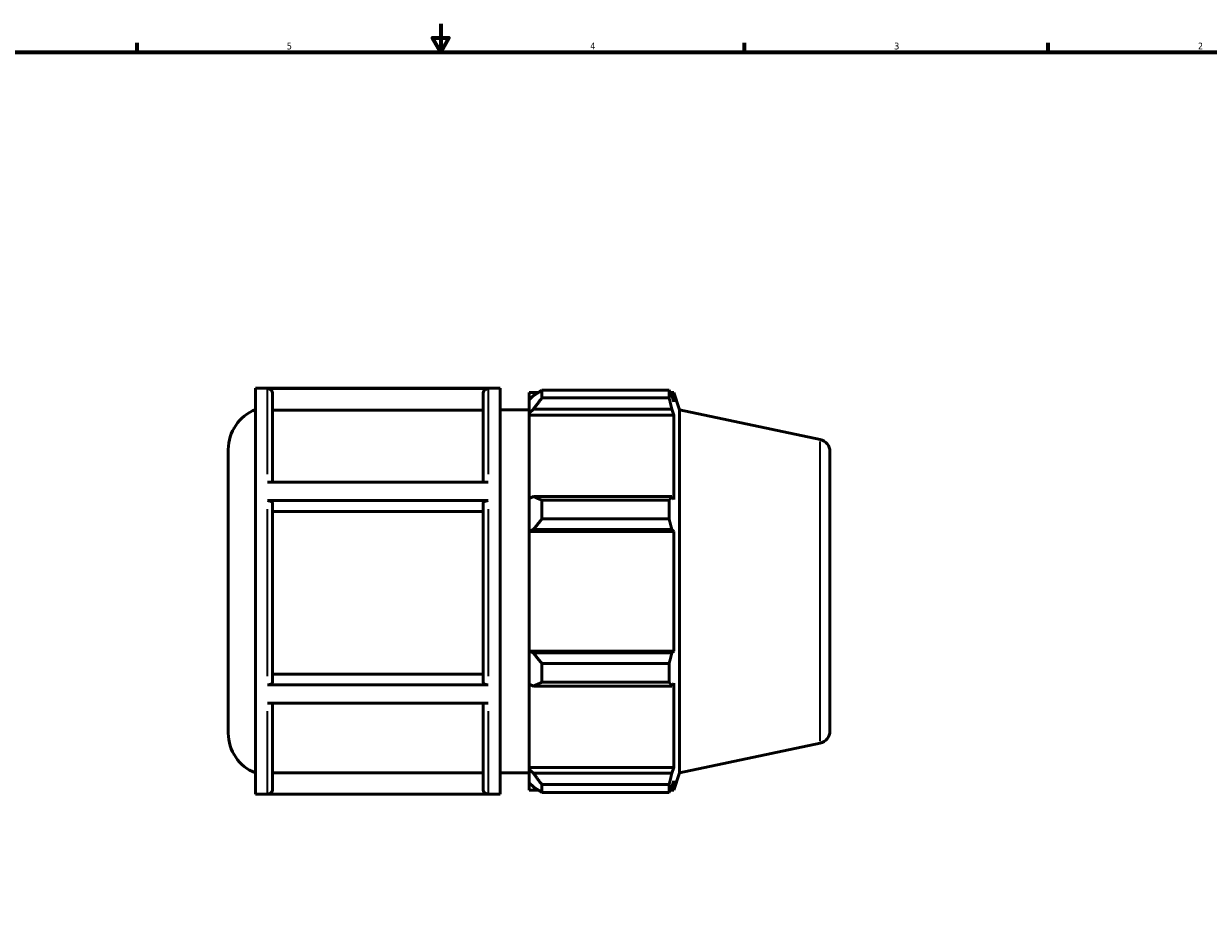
# Model space of a CAD drawing. Header units: inches. Extents: x -0.2 to 45.5, y -9.8 to 34.1.
# Tile 5 of 8: x 11.2 to 27.7, y 8.9 to 21.4. Entities that reach past the tile are written whole.
import ezdxf

# ---------------------------------------------------------------- set-up
doc = ezdxf.new("R2010")
doc.units = ezdxf.units.IN
doc.header["$MEASUREMENT"] = 0
for name, color, linetype, lineweight in [('Border (ANSI)', 7, 'Continuous', 70), ('Visible (ANSI)', 7, 'Continuous', 50), ('Visible Narrow (ANSI)', 7, 'Continuous', 35)]:
    doc.layers.add(name, color=color, linetype=linetype, lineweight=lineweight)
doc.styles.add('Note Text (ANSI)', font='tahoma.ttf')

# ---------------------------------------------------------------- blocks, each defined once
blk = doc.blocks.new('Borders Default Border')
at = {"layer": 'Border (ANSI)'}
for p, q in [((12.75, 21), (12.75, 21.134)), ((21.25, 21), (21.25, 21.134)), ((25.5, 21), (25.5, 21.134))]:
    blk.add_line(p, q, dxfattribs=at)
at = {"layer": 'Border (ANSI)', "flags": 128}
for points in [[(17, 21.4), (17, 21), (16.885, 21.2), (17.115, 21.2), (17, 21)], [(0.5, 1), (0.5, 21), (33.5, 21), (33.5, 1), (0.5, 1)]]:
    blk.add_lwpolyline(points, dxfattribs=at)
at = {"layer": 'Border (ANSI)', "color": 5, "true_color": 0x0000ff, "char_height": 0.0945, "attachment_point": 7, "style": 'Note Text (ANSI)'}
for s, insert in [('5', (14.847, 21.038)), ('4', (19.092, 21.04)), ('3', (23.346, 21.038)), ('2', (27.596, 21.04))]:
    blk.add_mtext(s, dxfattribs=dict(at, insert=insert))

msp = doc.modelspace()

# ---------------------------------------------------------------- linework, layer by layer
at = {"layer": 'Visible (ANSI)'}
for p, q in [((14.406, 10.617), (14.406, 16.298)), ((14.406, 16.298), (17.834, 16.298)), ((17.664, 16.293), (14.577, 16.293)), ((17.834, 10.617), (17.834, 16.298)), ((18.416, 16.271), (18.416, 16.163)), ((18.416, 16.271), (20.196, 16.271)), ((20.196, 16.163), (20.196, 16.271)), ((14.647, 16.223), (14.647, 14.986)), ((17.594, 14.986), (17.594, 16.223)), ((18.237, 16.238), (18.237, 16.138)), ((18.237, 16.238), (18.364, 16.238)), ((18.297, 16.195), (18.237, 16.138)), ((18.237, 15.951), (18.237, 16.138)), ((20.196, 16.163), (18.416, 16.163)), ((20.213, 16.238), (20.264, 16.238)), ((20.264, 16.11), (20.235, 16.195)), ((20.342, 15.999), (20.264, 16.238)), ((20.264, 16.11), (20.264, 16.238)), ((17.594, 15.993), (14.647, 15.993)), ((17.834, 15.999), (18.237, 15.999)), ((18.237, 15.951), (18.297, 16.004)), ((18.237, 15.924), (18.237, 15.951)), ((18.237, 15.924), (18.237, 14.756)), ((18.237, 15.924), (20.264, 15.924)), ((18.297, 16.004), (20.235, 16.004)), ((20.235, 16.004), (20.264, 15.924)), ((20.264, 14.742), (20.264, 15.924)), ((20.342, 10.916), (20.342, 15.999)), ((22.309, 15.581), (20.342, 15.999)), ((14.027, 11.473), (14.027, 15.443)), ((22.447, 15.41), (22.447, 11.505)), ((14.577, 14.986), (17.664, 14.986)), ((18.297, 14.783), (18.237, 14.756)), ((18.237, 14.303), (18.237, 14.756)), ((20.235, 14.783), (18.297, 14.783)), ((20.264, 14.742), (20.235, 14.783)), ((17.664, 14.726), (14.577, 14.726)), ((14.647, 14.691), (14.647, 12.183)), ((17.594, 12.183), (17.594, 14.691)), ((18.416, 14.731), (18.416, 14.47)), ((18.416, 14.731), (20.196, 14.731)), ((20.196, 14.47), (20.196, 14.731)), ((17.594, 14.576), (14.647, 14.576)), ((20.196, 14.47), (18.416, 14.47)), ((18.237, 14.303), (18.297, 14.321)), ((18.237, 14.294), (18.237, 14.303)), ((18.237, 14.294), (18.237, 12.622)), ((18.237, 14.294), (20.264, 14.294)), ((18.297, 14.321), (20.235, 14.321)), ((20.235, 14.321), (20.264, 14.294)), ((20.264, 12.622), (20.264, 14.294)), ((18.237, 12.613), (18.237, 12.622)), ((18.237, 12.622), (20.264, 12.622)), ((18.297, 12.595), (18.237, 12.613)), ((18.237, 12.16), (18.237, 12.613)), ((20.264, 12.622), (20.235, 12.595)), ((20.235, 12.595), (18.297, 12.595)), ((18.416, 12.445), (18.416, 12.184)), ((18.416, 12.445), (20.196, 12.445)), ((20.196, 12.184), (20.196, 12.445)), ((14.647, 12.298), (17.594, 12.298)), ((14.577, 12.148), (17.664, 12.148)), ((18.237, 12.16), (18.297, 12.132)), ((18.237, 12.16), (18.237, 10.991)), ((18.297, 12.132), (20.235, 12.132)), ((20.196, 12.184), (18.416, 12.184)), ((20.235, 12.132), (20.264, 12.174)), ((20.264, 10.991), (20.264, 12.174)), ((17.664, 11.891), (14.577, 11.891)), ((14.647, 11.891), (14.647, 10.69)), ((17.594, 10.69), (17.594, 11.891)), ((22.309, 11.334), (20.342, 10.916)), ((18.237, 10.965), (18.237, 10.991)), ((18.237, 10.991), (20.264, 10.991)), ((18.237, 10.777), (18.237, 10.965)), ((18.297, 10.912), (18.237, 10.965)), ((20.264, 10.991), (20.235, 10.912)), ((14.647, 10.919), (17.594, 10.919)), ((17.834, 10.916), (18.237, 10.916)), ((18.237, 10.777), (18.297, 10.72)), ((18.237, 10.777), (18.237, 10.677)), ((20.235, 10.912), (18.297, 10.912)), ((20.235, 10.72), (20.264, 10.806)), ((20.342, 10.916), (20.264, 10.677)), ((20.264, 10.677), (20.264, 10.806)), ((14.406, 10.617), (17.834, 10.617)), ((14.577, 10.62), (17.664, 10.62)), ((18.237, 10.677), (18.364, 10.677)), ((18.416, 10.752), (18.416, 10.644)), ((18.416, 10.752), (20.196, 10.752)), ((20.196, 10.644), (18.416, 10.644)), ((20.196, 10.644), (20.196, 10.752)), ((20.213, 10.677), (20.264, 10.677))]:
    msp.add_line(p, q, dxfattribs=at)
for centre, radius, start, end in [((14.625, 15.443), 0.598, 111.4386, 180), ((22.272, 15.41), 0.175, 0, 78), ((14.625, 11.473), 0.598, 180, 248.5614), ((22.272, 11.505), 0.175, 282, 0)]:
    msp.add_arc(centre, radius, start, end, dxfattribs=at)
for points, knots in [([(14.577, 16.293), (14.586, 16.293), (14.596, 16.291), (14.612, 16.284), (14.62, 16.279), (14.632, 16.266), (14.638, 16.258), (14.645, 16.242), (14.647, 16.232), (14.647, 16.223)], [0, 0, 0, 0, 0.0656413, 0.0656413, 0.1313447, 0.1313447, 0.1971253, 0.1971253, 0.2629733, 0.2629733, 0.2629733, 0.2629733]), ([(17.594, 16.223), (17.594, 16.232), (17.596, 16.242), (17.602, 16.258), (17.608, 16.266), (17.62, 16.279), (17.629, 16.284), (17.645, 16.291), (17.655, 16.293), (17.664, 16.293)], [0.7889419, 0.7889419, 0.7889419, 0.7889419, 0.8547898, 0.8547898, 0.9205705, 0.9205705, 0.9862739, 0.9862739, 1.0519151, 1.0519151, 1.0519151, 1.0519151]), ([(14.577, 14.726), (14.586, 14.726), (14.596, 14.725), (14.612, 14.722), (14.62, 14.719), (14.632, 14.713), (14.638, 14.708), (14.645, 14.7), (14.647, 14.695), (14.647, 14.691)], [0, 0, 0, 0, 0.0656413, 0.0656413, 0.1313447, 0.1313447, 0.1971253, 0.1971253, 0.2629733, 0.2629733, 0.2629733, 0.2629733]), ([(17.594, 14.691), (17.594, 14.695), (17.596, 14.7), (17.602, 14.708), (17.608, 14.713), (17.62, 14.719), (17.629, 14.722), (17.645, 14.725), (17.655, 14.726), (17.664, 14.726)], [0.7889419, 0.7889419, 0.7889419, 0.7889419, 0.8547898, 0.8547898, 0.9205705, 0.9205705, 0.9862739, 0.9862739, 1.0519151, 1.0519151, 1.0519151, 1.0519151]), ([(14.647, 12.183), (14.647, 12.179), (14.645, 12.174), (14.638, 12.166), (14.632, 12.162), (14.62, 12.155), (14.612, 12.153), (14.596, 12.149), (14.586, 12.148), (14.577, 12.148)], [0.7885818, 0.7885818, 0.7885818, 0.7885818, 0.8543519, 0.8543519, 0.920086, 0.920086, 0.9857788, 0.9857788, 1.0514384, 1.0514384, 1.0514384, 1.0514384]), ([(17.664, 12.148), (17.655, 12.148), (17.645, 12.149), (17.629, 12.153), (17.62, 12.155), (17.608, 12.162), (17.602, 12.166), (17.596, 12.174), (17.594, 12.179), (17.594, 12.183)], [0, 0, 0, 0, 0.0656596, 0.0656596, 0.1313524, 0.1313524, 0.1970866, 0.1970866, 0.2628567, 0.2628567, 0.2628567, 0.2628567]), ([(14.647, 10.69), (14.647, 10.681), (14.645, 10.671), (14.638, 10.655), (14.632, 10.647), (14.62, 10.634), (14.612, 10.629), (14.596, 10.622), (14.586, 10.62), (14.577, 10.62)], [0.7885818, 0.7885818, 0.7885818, 0.7885818, 0.8543519, 0.8543519, 0.920086, 0.920086, 0.9857788, 0.9857788, 1.0514384, 1.0514384, 1.0514384, 1.0514384]), ([(17.664, 10.62), (17.655, 10.62), (17.645, 10.622), (17.629, 10.629), (17.62, 10.634), (17.608, 10.647), (17.602, 10.655), (17.596, 10.671), (17.594, 10.681), (17.594, 10.69)], [0, 0, 0, 0, 0.0656596, 0.0656596, 0.1313524, 0.1313524, 0.1970866, 0.1970866, 0.2628567, 0.2628567, 0.2628567, 0.2628567])]:
    msp.add_open_spline(points, degree=3, knots=knots, dxfattribs=at)
for points, weights in [([(18.416, 16.271), (18.354, 16.232), (18.297, 16.195)], [1.01252454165, 1.00904675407, 1.0047600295]), ([(20.196, 16.271), (20.216, 16.232), (20.235, 16.195)], [1, 1.00175106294, 1.00268600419]), ([(18.297, 16.004), (18.354, 16.082), (18.416, 16.163)], [1.0047600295, 1.00904675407, 1.01252454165]), ([(20.235, 16.004), (20.216, 16.082), (20.196, 16.163)], [1.00268600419, 1.00175106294, 1]), ([(18.416, 14.731), (18.354, 14.758), (18.297, 14.783)], [1.01252454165, 1.00904675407, 1.0047600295]), ([(20.196, 14.731), (20.216, 14.758), (20.235, 14.783)], [1, 1.00175106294, 1.00268600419]), ([(18.297, 14.321), (18.354, 14.394), (18.416, 14.47)], [1.0047600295, 1.00904675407, 1.01252454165]), ([(20.235, 14.321), (20.216, 14.394), (20.196, 14.47)], [1.00268600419, 1.00175106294, 1]), ([(18.416, 12.445), (18.354, 12.521), (18.297, 12.595)], [1.01252454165, 1.00904675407, 1.0047600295]), ([(20.196, 12.445), (20.216, 12.521), (20.235, 12.595)], [1, 1.00175106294, 1.00268600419]), ([(18.297, 12.132), (18.354, 12.158), (18.416, 12.184)], [1.0047600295, 1.00904675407, 1.01252454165]), ([(20.235, 12.132), (20.216, 12.158), (20.196, 12.184)], [1.00268600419, 1.00175106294, 1]), ([(18.416, 10.752), (18.354, 10.834), (18.297, 10.912)], [1.01252454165, 1.00904675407, 1.0047600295]), ([(20.196, 10.752), (20.216, 10.834), (20.235, 10.912)], [1, 1.00175106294, 1.00268600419]), ([(18.297, 10.72), (18.354, 10.683), (18.416, 10.644)], [1.0047600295, 1.00904675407, 1.01252454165]), ([(20.235, 10.72), (20.216, 10.683), (20.196, 10.644)], [1.00268600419, 1.00175106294, 1])]:
    msp.add_rational_spline(points, weights, degree=2, dxfattribs=at)
at = {"layer": 'Visible Narrow (ANSI)'}
for p, q in [((14.577, 15.097), (14.577, 16.282)), ((17.664, 16.282), (17.664, 15.097)), ((22.309, 11.36), (22.309, 15.555)), ((14.577, 12.268), (14.577, 14.605)), ((17.664, 14.605), (17.664, 12.268)), ((14.577, 10.629), (14.577, 11.781)), ((17.664, 11.781), (17.664, 10.629))]:
    msp.add_line(p, q, dxfattribs=at)

# ---------------------------------------------------------------- block references
msp.add_blockref('Borders Default Border', (0, 0))

doc.saveas('drawing.dxf')
